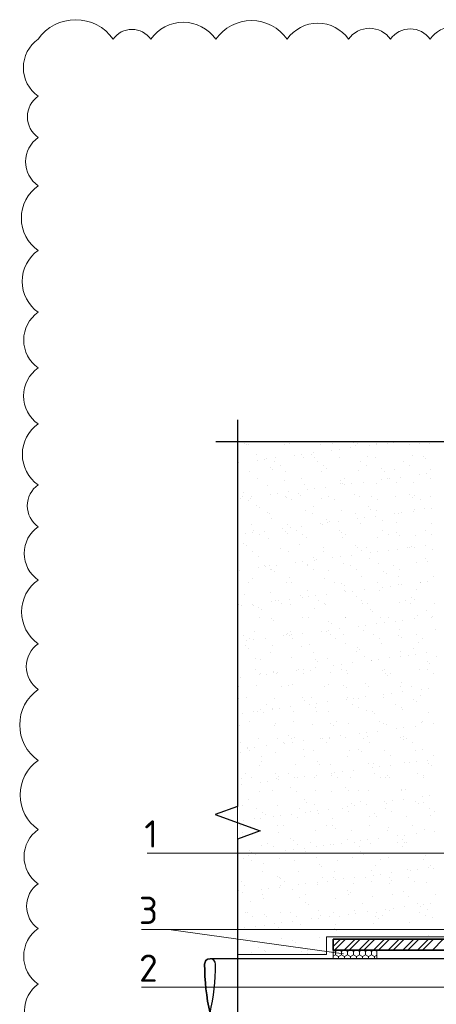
# Model space of a CAD drawing. Header units: millimetres. Extents: x 376598 to 1249954, y -318491 to -22134.
# Tile 68 of 256: x 505145 to 508968, y -152914 to -143880. Entities that reach past the tile are written whole.
import ezdxf

# ---------------------------------------------------------------- set-up
doc = ezdxf.new("R2010")
doc.units = ezdxf.units.MM
doc.layers.add('TN-АННОТАЦИИ', color=7, linetype='Continuous', lineweight=20, true_color=0x000000)
doc.layers.add('Штрих Пена Монтажная', color=7, linetype='Continuous', lineweight=15, true_color=0xff7c1c)
doc.layers.add('TN-МЕТАЛЛ КОНСТРУКЦИИ', color=162, linetype='Continuous', lineweight=35)
doc.layers.add('РАЗМЕРЫ', color=1, linetype='Continuous', lineweight=9)
doc.styles.add('TN-Текст', font='isocpeur.ttf')

msp = doc.modelspace()

# ---------------------------------------------------------------- linework, layer by layer
at = {"lineweight": 15}
for p, q in [((511916.2, -147751.9), (507145.1, -147751.9)), ((507145.1, -147751.9), (507145.1, -158240.6)), ((507961.9, -152456.3), (507961.9, -152296.3)), ((507961.9, -152296.3), (509758.3, -152296.3)), ((507145.1, -153536.3), (507145.1, -152456.3)), ((507145.1, -152456.3), (507961.9, -152456.3))]:
    msp.add_line(p, q, dxfattribs=at)
at = {"linetype": 'Continuous', "lineweight": 9, "transparency": 33554687}
for p, q in [((507205.9, -147768.2), (507205.9, -147768.2)), ((507229.1, -147774), (507229.1, -147774)), ((507246.1, -147782.4), (507246.1, -147782.4)), ((507578.5, -147778.2), (507578.5, -147778.2)), ((507624.6, -147773.3), (507624.6, -147773.3)), ((507698.2, -147758), (507698.2, -147758)), ((507903.4, -147779.7), (507903.4, -147779.7)), ((508020.1, -147772.5), (508020.1, -147772.5)), ((508206.4, -147762.3), (508206.4, -147762.3)), ((508229.8, -147783.8), (508229.8, -147783.8)), ((508246.4, -147767.4), (508246.4, -147767.4)), ((508351.6, -147787.2), (508351.6, -147787.2)), ((508415.5, -147771.8), (508415.5, -147771.8)), ((508417.7, -147778.5), (508417.7, -147778.5)), ((508521, -147764.9), (508521, -147764.9)), ((508578.8, -147763.1), (508578.8, -147763.1)), ((508722, -147773.6), (508722, -147773.6)), ((508811, -147771.1), (508811, -147771.1)), ((508903.7, -147764.7), (508903.7, -147764.7)), ((507316.4, -147869.4), (507316.4, -147869.4)), ((507667.9, -147877.2), (507667.9, -147877.2)), ((507734, -147868.5), (507734, -147868.5)), ((507824.6, -147873.8), (507824.6, -147873.8)), ((507837.3, -147854.9), (507837.3, -147854.9)), ((508009.8, -147832.2), (508009.8, -147832.2)), ((508075.9, -147823.5), (508075.9, -147823.5)), ((508179.1, -147809.9), (508179.1, -147809.9)), ((508340.3, -147885), (508340.3, -147885)), ((508750.5, -147882.2), (508750.5, -147882.2)), ((508848.5, -147889.4), (508848.5, -147889.4)), ((507153.6, -147945), (507153.6, -147945)), ((507326.1, -147922.2), (507326.1, -147922.2)), ((507392.2, -147913.5), (507392.2, -147913.5)), ((507407.2, -147909.6), (507407.2, -147909.6)), ((507480.8, -147934.3), (507480.8, -147934.3)), ((507495.4, -147900), (507495.4, -147900)), ((507534.3, -147968.5), (507534.3, -147968.5)), ((507750.2, -147897.2), (507750.2, -147897.2)), ((507848, -147895.3), (507848, -147895.3)), ((507876.3, -147933.6), (507876.3, -147933.6)), ((507929.8, -147967.7), (507929.8, -147967.7)), ((508082.7, -147893), (508082.7, -147893)), ((508271.8, -147932.9), (508271.8, -147932.9)), ((508325.3, -147967), (508325.3, -147967)), ((508407.5, -147894.6), (508407.5, -147894.6)), ((508667.3, -147932.2), (508667.3, -147932.2)), ((508720.8, -147966.3), (508720.8, -147966.3)), ((508871.9, -147910.9), (508871.9, -147910.9)), ((507254.1, -148027.1), (507254.1, -148027.1)), ((507442.8, -147985.3), (507442.8, -147985.3)), ((507466.2, -148006.7), (507466.2, -148006.7)), ((507586.5, -148022.9), (507586.5, -148022.9)), ((507911.4, -148024.4), (507911.4, -148024.4)), ((507958.5, -147996.5), (507958.5, -147996.5)), ((508254.4, -148012.1), (508254.4, -148012.1)), ((508466.7, -148000.9), (508466.7, -148000.9)), ((508490.1, -148022.3), (508490.1, -148022.3)), ((508586.8, -148007.8), (508586.8, -148007.8)), ((508810.6, -148055.6), (508810.6, -148055.6)), ((508876.7, -148046.9), (508876.7, -148046.9)), ((508911.7, -148009.4), (508911.7, -148009.4)), ((507331.6, -148092), (507331.6, -148092)), ((507415.2, -148154.3), (507415.2, -148154.3)), ((507576.7, -148108), (507576.7, -148108)), ((507727.1, -148091.3), (507727.1, -148091.3)), ((507758.2, -148141.9), (507758.2, -148141.9)), ((508084.9, -148112.3), (508084.9, -148112.3)), ((508090.7, -148137.7), (508090.7, -148137.7)), ((508108.3, -148133.8), (508108.3, -148133.8)), ((508122.6, -148090.6), (508122.6, -148090.6)), ((508126.9, -148145.6), (508126.9, -148145.6)), ((508193, -148136.9), (508193, -148136.9)), ((508296.2, -148123.3), (508296.2, -148123.3)), ((508415.5, -148139.3), (508415.5, -148139.3)), ((508468.7, -148100.6), (508468.7, -148100.6)), ((508518.1, -148089.9), (508518.1, -148089.9)), ((508534.8, -148091.9), (508534.8, -148091.9)), ((508600.6, -148123.6), (508600.6, -148123.6)), ((508638.1, -148078.3), (508638.1, -148078.3)), ((508758.5, -148126.9), (508758.5, -148126.9)), ((508913.6, -148089.1), (508913.6, -148089.1)), ((507187.8, -148253.1), (507187.8, -148253.1)), ((507194.9, -148219.4), (507194.9, -148219.4)), ((507443.1, -148235.7), (507443.1, -148235.7)), ((507509.3, -148227), (507509.3, -148227)), ((507583.3, -148252.4), (507583.3, -148252.4)), ((507612.5, -148213.4), (507612.5, -148213.4)), ((507703.1, -148223.8), (507703.1, -148223.8)), ((507726.5, -148245.3), (507726.5, -148245.3)), ((507785, -148190.6), (507785, -148190.6)), ((507851.1, -148181.9), (507851.1, -148181.9)), ((507954.4, -148168.4), (507954.4, -148168.4)), ((507978.8, -148251.6), (507978.8, -148251.6)), ((508218.8, -148235), (508218.8, -148235)), ((508374.3, -148250.9), (508374.3, -148250.9)), ((508594.8, -148252.5), (508594.8, -148252.5)), ((508727, -148239.4), (508727, -148239.4)), ((508769.8, -148250.2), (508769.8, -148250.2)), ((508919.7, -148254.1), (508919.7, -148254.1)), ((507167.4, -148272), (507167.4, -148272)), ((507241.4, -148287.2), (507241.4, -148287.2)), ((507262.1, -148271.8), (507262.1, -148271.8)), ((507270.6, -148258.4), (507270.6, -148258.4)), ((507321.3, -148335.3), (507321.3, -148335.3)), ((507594.5, -148267.6), (507594.5, -148267.6)), ((507636.9, -148286.5), (507636.9, -148286.5)), ((507919.4, -148269.1), (507919.4, -148269.1)), ((508032.4, -148285.8), (508032.4, -148285.8)), ((508262.4, -148256.8), (508262.4, -148256.8)), ((508427.9, -148285), (508427.9, -148285)), ((508750.4, -148260.8), (508750.4, -148260.8)), ((508823.4, -148284.3), (508823.4, -148284.3)), ((507344.8, -148356.7), (507344.8, -148356.7)), ((507423.2, -148399), (507423.2, -148399)), ((507434.2, -148410), (507434.2, -148410)), ((507766.2, -148386.7), (507766.2, -148386.7)), ((507829.7, -148409.3), (507829.7, -148409.3)), ((507837, -148346.5), (507837, -148346.5)), ((508098.7, -148382.4), (508098.7, -148382.4)), ((508225.2, -148408.6), (508225.2, -148408.6)), ((508345.2, -148350.9), (508345.2, -148350.9)), ((508368.6, -148372.3), (508368.6, -148372.3)), ((508423.5, -148384), (508423.5, -148384)), ((508585.8, -148414), (508585.8, -148414)), ((508620.7, -148407.9), (508620.7, -148407.9)), ((508651.9, -148405.3), (508651.9, -148405.3)), ((508755.2, -148391.7), (508755.2, -148391.7)), ((508766.5, -148371.6), (508766.5, -148371.6)), ((508860.9, -148362.1), (508860.9, -148362.1)), ((508927.7, -148369), (508927.7, -148369)), ((507270.1, -148516.5), (507270.1, -148516.5)), ((507455.2, -148458), (507455.2, -148458)), ((507602.5, -148512.3), (507602.5, -148512.3)), ((507902.1, -148504.1), (507902.1, -148504.1)), ((507927.4, -148513.8), (507927.4, -148513.8)), ((507963.4, -148462.3), (507963.4, -148462.3)), ((507968.2, -148495.4), (507968.2, -148495.4)), ((507986.8, -148483.8), (507986.8, -148483.8)), ((508071.5, -148481.8), (508071.5, -148481.8)), ((508244, -148459), (508244, -148459)), ((508270.4, -148501.5), (508270.4, -148501.5)), ((508310.1, -148450.3), (508310.1, -148450.3)), ((508413.3, -148436.8), (508413.3, -148436.8)), ((508479.1, -148473.6), (508479.1, -148473.6)), ((508602.8, -148497.2), (508602.8, -148497.2)), ((508927.7, -148498.8), (508927.7, -148498.8)), ((507218.4, -148594.1), (507218.4, -148594.1)), ((507284.5, -148585.4), (507284.5, -148585.4)), ((507290.4, -148571.1), (507290.4, -148571.1)), ((507344, -148605.2), (507344, -148605.2)), ((507387.7, -148571.8), (507387.7, -148571.8)), ((507560.2, -148549.1), (507560.2, -148549.1)), ((507581.6, -148573.8), (507581.6, -148573.8)), ((507605.1, -148595.2), (507605.1, -148595.2)), ((507626.3, -148540.4), (507626.3, -148540.4)), ((507685.9, -148570.4), (507685.9, -148570.4)), ((507729.6, -148526.8), (507729.6, -148526.8)), ((507739.5, -148604.5), (507739.5, -148604.5)), ((508081.4, -148569.7), (508081.4, -148569.7)), ((508097.3, -148585), (508097.3, -148585)), ((508135, -148603.8), (508135, -148603.8)), ((508476.9, -148568.9), (508476.9, -148568.9)), ((508530.5, -148603.1), (508530.5, -148603.1)), ((508605.5, -148589.4), (508605.5, -148589.4)), ((508628.9, -148610.8), (508628.9, -148610.8)), ((508872.4, -148568.2), (508872.4, -148568.2)), ((508926, -148602.3), (508926, -148602.3)), ((507199.9, -148685.3), (507199.9, -148685.3)), ((507431.2, -148643.7), (507431.2, -148643.7)), ((507715.5, -148696.5), (507715.5, -148696.5)), ((507774.2, -148631.4), (507774.2, -148631.4)), ((508106.7, -148627.1), (508106.7, -148627.1)), ((508223.7, -148700.8), (508223.7, -148700.8)), ((508431.5, -148628.7), (508431.5, -148628.7)), ((508774.5, -148616.3), (508774.5, -148616.3)), ((508872.3, -148705.2), (508872.3, -148705.2)), ((507223.3, -148706.7), (507223.3, -148706.7)), ((507278.1, -148761.2), (507278.1, -148761.2)), ((507536.8, -148728), (507536.8, -148728)), ((507610.5, -148757), (507610.5, -148757)), ((507932.3, -148727.3), (507932.3, -148727.3)), ((507935.4, -148758.6), (507935.4, -148758.6)), ((508188.5, -148795.2), (508188.5, -148795.2)), ((508247.1, -148722.3), (508247.1, -148722.3)), ((508278.4, -148746.2), (508278.4, -148746.2)), ((508327.8, -148726.6), (508327.8, -148726.6)), ((508361, -148772.5), (508361, -148772.5)), ((508427.2, -148763.8), (508427.2, -148763.8)), ((508530.4, -148750.2), (508530.4, -148750.2)), ((508610.8, -148742), (508610.8, -148742)), ((508702.9, -148727.4), (508702.9, -148727.4)), ((508723.3, -148725.9), (508723.3, -148725.9)), ((508739.4, -148712.1), (508739.4, -148712.1)), ((508769, -148718.7), (508769, -148718.7)), ((508935.7, -148743.5), (508935.7, -148743.5)), ((507333.8, -148807.9), (507333.8, -148807.9)), ((507504.8, -148885.2), (507504.8, -148885.2)), ((507677.3, -148862.5), (507677.3, -148862.5)), ((507743.4, -148853.8), (507743.4, -148853.8)), ((507782.2, -148876.1), (507782.2, -148876.1)), ((507841.9, -148812.3), (507841.9, -148812.3)), ((507846.7, -148840.2), (507846.7, -148840.2)), ((507865.4, -148833.8), (507865.4, -148833.8)), ((508019.2, -148817.5), (508019.2, -148817.5)), ((508085.3, -148808.8), (508085.3, -148808.8)), ((508114.7, -148871.8), (508114.7, -148871.8)), ((508357.6, -148823.5), (508357.6, -148823.5)), ((508439.5, -148873.4), (508439.5, -148873.4)), ((508782.5, -148861), (508782.5, -148861)), ((508865.8, -148827.9), (508865.8, -148827.9)), ((508889.2, -148849.4), (508889.2, -148849.4)), ((507163, -148930.2), (507163, -148930.2)), ((507335.5, -148907.5), (507335.5, -148907.5)), ((507393, -148889.1), (507393, -148889.1)), ((507401.6, -148898.8), (507401.6, -148898.8)), ((507439.2, -148888.4), (507439.2, -148888.4)), ((507446.5, -148923.2), (507446.5, -148923.2)), ((507460.2, -148923.8), (507460.2, -148923.8)), ((507483.6, -148945.2), (507483.6, -148945.2)), ((507788.5, -148888.4), (507788.5, -148888.4)), ((507842, -148922.5), (507842, -148922.5)), ((507975.8, -148935), (507975.8, -148935)), ((508184, -148887.7), (508184, -148887.7)), ((508237.5, -148921.8), (508237.5, -148921.8)), ((508484, -148939.4), (508484, -148939.4)), ((508507.4, -148960.8), (508507.4, -148960.8)), ((508579.5, -148887), (508579.5, -148887)), ((508633, -148921.1), (508633, -148921.1)), ((507243.8, -149046.8), (507243.8, -149046.8)), ((507286.1, -149005.9), (507286.1, -149005.9)), ((507594.1, -149046.5), (507594.1, -149046.5)), ((507618.5, -149001.7), (507618.5, -149001.7)), ((507639.3, -149046.1), (507639.3, -149046.1)), ((507943.4, -149003.3), (507943.4, -149003.3)), ((508034.8, -149045.4), (508034.8, -149045.4)), ((508102.3, -149050.8), (508102.3, -149050.8)), ((508286.4, -148990.9), (508286.4, -148990.9)), ((508430.3, -149044.6), (508430.3, -149044.6)), ((508617.9, -149062.1), (508617.9, -149062.1)), ((508618.8, -148986.7), (508618.8, -148986.7)), ((508647.5, -149063.6), (508647.5, -149063.6)), ((508820, -149040.9), (508820, -149040.9)), ((508825.8, -149043.9), (508825.8, -149043.9)), ((508886.1, -149032.2), (508886.1, -149032.2)), ((508943.7, -148988.2), (508943.7, -148988.2)), ((507447.2, -149133.1), (507447.2, -149133.1)), ((507790.2, -149120.8), (507790.2, -149120.8)), ((507963.8, -149153.6), (507963.8, -149153.6)), ((508122.7, -149116.5), (508122.7, -149116.5)), ((508125.7, -149072.3), (508125.7, -149072.3)), ((508136.3, -149130.9), (508136.3, -149130.9)), ((508202.4, -149122.2), (508202.4, -149122.2)), ((508305.6, -149108.6), (508305.6, -149108.6)), ((508447.5, -149118.1), (508447.5, -149118.1)), ((508478.1, -149085.9), (508478.1, -149085.9)), ((508544.2, -149077.2), (508544.2, -149077.2)), ((508790.5, -149105.7), (508790.5, -149105.7)), ((507153.6, -149242), (507153.6, -149242)), ((507212.3, -149157.9), (507212.3, -149157.9)), ((507280.1, -149243.6), (507280.1, -149243.6)), ((507452.6, -149220.9), (507452.6, -149220.9)), ((507495.5, -149207.1), (507495.5, -149207.1)), ((507518.7, -149212.2), (507518.7, -149212.2)), ((507549.1, -149241.3), (507549.1, -149241.3)), ((507621.9, -149198.6), (507621.9, -149198.6)), ((507626.5, -149246.4), (507626.5, -149246.4)), ((507720.5, -149162.3), (507720.5, -149162.3)), ((507743.9, -149183.8), (507743.9, -149183.8)), ((507794.4, -149175.9), (507794.4, -149175.9)), ((507860.5, -149167.2), (507860.5, -149167.2)), ((507891, -149206.4), (507891, -149206.4)), ((507944.6, -149240.5), (507944.6, -149240.5)), ((507951.4, -149248), (507951.4, -149248)), ((508236.1, -149173.5), (508236.1, -149173.5)), ((508286.5, -149205.7), (508286.5, -149205.7)), ((508294.4, -149235.6), (508294.4, -149235.6)), ((508340.1, -149239.8), (508340.1, -149239.8)), ((508626.8, -149231.4), (508626.8, -149231.4)), ((508682, -149205), (508682, -149205)), ((508735.6, -149239.1), (508735.6, -149239.1)), ((508744.3, -149177.9), (508744.3, -149177.9)), ((508767.7, -149199.3), (508767.7, -149199.3)), ((508951.7, -149232.9), (508951.7, -149232.9)), ((507176.8, -149257.2), (507176.8, -149257.2)), ((507294.1, -149250.6), (507294.1, -149250.6)), ((507338.7, -149273.8), (507338.7, -149273.8)), ((507362.1, -149295.2), (507362.1, -149295.2)), ((507854.4, -149285), (507854.4, -149285)), ((508362.6, -149289.4), (508362.6, -149289.4)), ((508386, -149310.8), (508386, -149310.8)), ((508878.2, -149300.6), (508878.2, -149300.6)), ((507346.4, -149364.8), (507346.4, -149364.8)), ((507455.2, -149377.8), (507455.2, -149377.8)), ((507472.6, -149396.5), (507472.6, -149396.5)), ((507741.9, -149364.1), (507741.9, -149364.1)), ((507798.2, -149365.5), (507798.2, -149365.5)), ((507980.8, -149400.8), (507980.8, -149400.8)), ((508004.2, -149422.3), (508004.2, -149422.3)), ((508130.7, -149361.2), (508130.7, -149361.2)), ((508137.4, -149363.4), (508137.4, -149363.4)), ((508422.7, -149422), (508422.7, -149422)), ((508455.5, -149362.8), (508455.5, -149362.8)), ((508496.5, -149412.1), (508496.5, -149412.1)), ((508532.9, -149362.7), (508532.9, -149362.7)), ((508595.2, -149399.3), (508595.2, -149399.3)), ((508661.3, -149390.6), (508661.3, -149390.6)), ((508764.6, -149377), (508764.6, -149377)), ((508798.5, -149350.4), (508798.5, -149350.4)), ((508928.4, -149361.9), (508928.4, -149361.9)), ((508937.1, -149354.3), (508937.1, -149354.3)), ((507302.1, -149495.4), (507302.1, -149495.4)), ((507599, -149512.3), (507599, -149512.3)), ((507634.5, -149491.1), (507634.5, -149491.1)), ((507739, -149512), (507739, -149512)), ((507911.5, -149489.3), (507911.5, -149489.3)), ((507959.4, -149492.7), (507959.4, -149492.7)), ((507977.6, -149480.6), (507977.6, -149480.6)), ((508080.9, -149467), (508080.9, -149467)), ((508253.4, -149444.3), (508253.4, -149444.3)), ((508302.4, -149480.3), (508302.4, -149480.3)), ((508319.5, -149435.6), (508319.5, -149435.6)), ((508634.8, -149476.1), (508634.8, -149476.1)), ((508959.7, -149477.6), (508959.7, -149477.6)), ((507202.6, -149525.9), (507202.6, -149525.9)), ((507227.8, -149579.3), (507227.8, -149579.3)), ((507256.2, -149560), (507256.2, -149560)), ((507293.9, -149570.6), (507293.9, -149570.6)), ((507397.2, -149557), (507397.2, -149557)), ((507569.7, -149534.3), (507569.7, -149534.3)), ((507598.1, -149525.2), (507598.1, -149525.2)), ((507622.4, -149533.7), (507622.4, -149533.7)), ((507635.8, -149525.6), (507635.8, -149525.6)), ((507651.7, -149559.3), (507651.7, -149559.3)), ((507993.6, -149524.4), (507993.6, -149524.4)), ((508047.2, -149558.6), (508047.2, -149558.6)), ((508114.7, -149523.5), (508114.7, -149523.5)), ((508138.7, -149605.9), (508138.7, -149605.9)), ((508389.1, -149523.7), (508389.1, -149523.7)), ((508442.7, -149557.8), (508442.7, -149557.8)), ((508463.5, -149607.5), (508463.5, -149607.5)), ((508622.9, -149527.9), (508622.9, -149527.9)), ((508646.3, -149549.3), (508646.3, -149549.3)), ((508784.6, -149523), (508784.6, -149523)), ((508806.5, -149595.1), (508806.5, -149595.1)), ((508838.2, -149557.1), (508838.2, -149557.1)), ((507217.2, -149623.8), (507217.2, -149623.8)), ((507240.6, -149645.2), (507240.6, -149645.2)), ((507449, -149682.8), (507449, -149682.8)), ((507463.2, -149622.5), (507463.2, -149622.5)), ((507732.9, -149635), (507732.9, -149635)), ((507806.2, -149610.2), (507806.2, -149610.2)), ((507844.5, -149682.1), (507844.5, -149682.1)), ((508240, -149681.4), (508240, -149681.4)), ((508241.1, -149639.4), (508241.1, -149639.4)), ((508264.5, -149660.8), (508264.5, -149660.8)), ((508635.5, -149680.7), (508635.5, -149680.7)), ((508756.8, -149650.6), (508756.8, -149650.6)), ((508881.7, -149690.4), (508881.7, -149690.4)), ((507310.1, -149740.1), (507310.1, -149740.1)), ((507351.1, -149746.4), (507351.1, -149746.4)), ((507642.5, -149735.8), (507642.5, -149735.8)), ((507859.3, -149750.8), (507859.3, -149750.8)), ((507882.7, -149772.3), (507882.7, -149772.3)), ((507967.4, -149737.4), (507967.4, -149737.4)), ((508198, -149780.4), (508198, -149780.4)), ((508310.4, -149725), (508310.4, -149725)), ((508370.5, -149757.7), (508370.5, -149757.7)), ((508375, -149762), (508375, -149762)), ((508436.6, -149749), (508436.6, -149749)), ((508539.8, -149735.4), (508539.8, -149735.4)), ((508642.8, -149720.8), (508642.8, -149720.8)), ((508712.3, -149712.7), (508712.3, -149712.7)), ((508778.4, -149704), (508778.4, -149704)), ((508883.2, -149766.4), (508883.2, -149766.4)), ((508906.6, -149787.9), (508906.6, -149787.9)), ((508967.7, -149722.3), (508967.7, -149722.3)), ((507146.3, -149865.7), (507146.3, -149865.7)), ((507305.2, -149843.9), (507305.2, -149843.9)), ((507358.7, -149878), (507358.7, -149878)), ((507471.2, -149867.3), (507471.2, -149867.3)), ((507477.5, -149862.3), (507477.5, -149862.3)), ((507514.3, -149870.4), (507514.3, -149870.4)), ((507686.8, -149847.7), (507686.8, -149847.7)), ((507700.7, -149843.2), (507700.7, -149843.2)), ((507752.9, -149839), (507752.9, -149839)), ((507754.2, -149877.3), (507754.2, -149877.3)), ((507814.2, -149854.9), (507814.2, -149854.9)), ((507856.1, -149825.4), (507856.1, -149825.4)), ((507993.2, -149873.5), (507993.2, -149873.5)), ((508028.6, -149802.7), (508028.6, -149802.7)), ((508094.7, -149794), (508094.7, -149794)), ((508096.2, -149842.5), (508096.2, -149842.5)), ((508146.7, -149850.7), (508146.7, -149850.7)), ((508149.7, -149876.6), (508149.7, -149876.6)), ((508471.5, -149852.2), (508471.5, -149852.2)), ((508491.7, -149841.7), (508491.7, -149841.7)), ((508501.4, -149877.9), (508501.4, -149877.9)), ((508545.2, -149875.9), (508545.2, -149875.9)), ((508814.5, -149839.9), (508814.5, -149839.9)), ((508887.2, -149841), (508887.2, -149841)), ((508940.7, -149875.1), (508940.7, -149875.1)), ((507172.4, -149915.4), (507172.4, -149915.4)), ((507344.9, -149892.7), (507344.9, -149892.7)), ((507411, -149884), (507411, -149884)), ((507500.9, -149883.7), (507500.9, -149883.7)), ((508318.4, -149969.7), (508318.4, -149969.7)), ((508524.8, -149899.3), (508524.8, -149899.3)), ((508650.8, -149965.5), (508650.8, -149965.5)), ((507156, -150001.6), (507156, -150001.6)), ((507318.1, -149984.8), (507318.1, -149984.8)), ((507551.5, -150000.9), (507551.5, -150000.9)), ((507611.4, -149985), (507611.4, -149985)), ((507650.5, -149980.5), (507650.5, -149980.5)), ((507947, -150000.1), (507947, -150000.1)), ((507975.4, -149982.1), (507975.4, -149982.1)), ((508119.6, -149989.3), (508119.6, -149989.3)), ((508143, -150010.8), (508143, -150010.8)), ((508342.5, -149999.4), (508342.5, -149999.4)), ((508635.3, -150000.6), (508635.3, -150000.6)), ((508656.9, -150048.8), (508656.9, -150048.8)), ((508738, -149998.7), (508738, -149998.7)), ((508829.4, -150026.1), (508829.4, -150026.1)), ((508895.5, -150017.4), (508895.5, -150017.4)), ((507154.3, -150110.4), (507154.3, -150110.4)), ((507229.6, -150096.4), (507229.6, -150096.4)), ((507479.2, -150112), (507479.2, -150112)), ((507737.8, -150100.8), (507737.8, -150100.8)), ((507761.2, -150122.3), (507761.2, -150122.3)), ((507822.2, -150099.6), (507822.2, -150099.6)), ((507973.2, -150138.8), (507973.2, -150138.8)), ((508145.7, -150116.1), (508145.7, -150116.1)), ((508154.7, -150095.4), (508154.7, -150095.4)), ((508211.8, -150107.4), (508211.8, -150107.4)), ((508253.5, -150112), (508253.5, -150112)), ((508315.1, -150093.8), (508315.1, -150093.8)), ((508479.5, -150096.9), (508479.5, -150096.9)), ((508487.6, -150071.1), (508487.6, -150071.1)), ((508553.7, -150062.4), (508553.7, -150062.4)), ((508761.7, -150116.4), (508761.7, -150116.4)), ((508785.1, -150137.8), (508785.1, -150137.8)), ((508822.5, -150084.6), (508822.5, -150084.6)), ((507289.5, -150228.8), (507289.5, -150228.8)), ((507326.1, -150229.5), (507326.1, -150229.5)), ((507356, -150212.3), (507356, -150212.3)), ((507379.5, -150233.7), (507379.5, -150233.7)), ((507407.8, -150161.9), (507407.8, -150161.9)), ((507461.3, -150196), (507461.3, -150196)), ((507462, -150206.1), (507462, -150206.1)), ((507528.1, -150197.4), (507528.1, -150197.4)), ((507631.4, -150183.8), (507631.4, -150183.8)), ((507658.5, -150225.2), (507658.5, -150225.2)), ((507803.3, -150161.2), (507803.3, -150161.2)), ((507803.9, -150161.1), (507803.9, -150161.1)), ((507856.8, -150195.3), (507856.8, -150195.3)), ((507870, -150152.4), (507870, -150152.4)), ((507871.7, -150223.5), (507871.7, -150223.5)), ((507983.4, -150226.8), (507983.4, -150226.8)), ((508198.8, -150160.5), (508198.8, -150160.5)), ((508252.3, -150194.6), (508252.3, -150194.6)), ((508326.4, -150214.4), (508326.4, -150214.4)), ((508379.9, -150227.9), (508379.9, -150227.9)), ((508594.2, -150159.8), (508594.2, -150159.8)), ((508647.8, -150193.9), (508647.8, -150193.9)), ((508658.8, -150210.2), (508658.8, -150210.2)), ((508895.6, -150239.1), (508895.6, -150239.1)), ((507186.2, -150242.4), (507186.2, -150242.4)), ((507258.6, -150319.6), (507258.6, -150319.6)), ((507654.1, -150318.9), (507654.1, -150318.9)), ((508049.6, -150318.2), (508049.6, -150318.2)), ((508403.3, -150249.3), (508403.3, -150249.3)), ((508445.1, -150317.4), (508445.1, -150317.4)), ((508830.5, -150329.3), (508830.5, -150329.3)), ((508840.6, -150316.7), (508840.6, -150316.7)), ((507162.3, -150355.1), (507162.3, -150355.1)), ((507487.2, -150356.7), (507487.2, -150356.7)), ((507489.9, -150335), (507489.9, -150335)), ((507830.2, -150344.3), (507830.2, -150344.3)), ((507998.1, -150339.3), (507998.1, -150339.3)), ((508021.5, -150360.8), (508021.5, -150360.8)), ((508162.7, -150340.1), (508162.7, -150340.1)), ((508328.9, -150420.8), (508328.9, -150420.8)), ((508432.2, -150407.2), (508432.2, -150407.2)), ((508487.5, -150341.6), (508487.5, -150341.6)), ((508513.8, -150350.6), (508513.8, -150350.6)), ((508604.7, -150384.5), (508604.7, -150384.5)), ((508670.8, -150375.8), (508670.8, -150375.8)), ((508774, -150362.2), (508774, -150362.2)), ((508946.5, -150339.5), (508946.5, -150339.5)), ((507334.1, -150474.2), (507334.1, -150474.2)), ((507510.3, -150479.9), (507510.3, -150479.9)), ((507616.4, -150450.8), (507616.4, -150450.8)), ((507639.8, -150472.2), (507639.8, -150472.2)), ((507645.2, -150510.8), (507645.2, -150510.8)), ((507666.5, -150469.9), (507666.5, -150469.9)), ((507748.4, -150497.2), (507748.4, -150497.2)), ((507905.8, -150479.2), (507905.8, -150479.2)), ((507920.9, -150474.5), (507920.9, -150474.5)), ((507987.1, -150465.8), (507987.1, -150465.8)), ((507991.4, -150471.5), (507991.4, -150471.5)), ((508090.3, -150452.2), (508090.3, -150452.2)), ((508132, -150462), (508132, -150462)), ((508262.8, -150429.5), (508262.8, -150429.5)), ((508301.3, -150478.5), (508301.3, -150478.5)), ((508334.4, -150459.1), (508334.4, -150459.1)), ((508354.9, -150512.6), (508354.9, -150512.6)), ((508640.2, -150466.4), (508640.2, -150466.4)), ((508663.6, -150487.8), (508663.6, -150487.8)), ((508666.8, -150454.9), (508666.8, -150454.9)), ((508696.8, -150477.8), (508696.8, -150477.8)), ((508750.4, -150511.9), (508750.4, -150511.9)), ((507168.4, -150514.8), (507168.4, -150514.8)), ((507170.3, -150599.8), (507170.3, -150599.8)), ((507234.6, -150562.3), (507234.6, -150562.3)), ((507237.2, -150564.5), (507237.2, -150564.5)), ((507258, -150583.7), (507258, -150583.7)), ((507303.3, -150555.8), (507303.3, -150555.8)), ((507406.6, -150542.2), (507406.6, -150542.2)), ((507495.2, -150601.4), (507495.2, -150601.4)), ((507563.9, -150514.1), (507563.9, -150514.1)), ((507579.1, -150519.5), (507579.1, -150519.5)), ((507750.2, -150573.5), (507750.2, -150573.5)), ((507838.2, -150589), (507838.2, -150589)), ((507959.4, -150513.3), (507959.4, -150513.3)), ((508170.7, -150584.8), (508170.7, -150584.8)), ((508258.4, -150577.9), (508258.4, -150577.9)), ((508281.8, -150599.3), (508281.8, -150599.3)), ((508495.5, -150586.3), (508495.5, -150586.3)), ((508774.1, -150589.1), (508774.1, -150589.1)), ((508838.5, -150574), (508838.5, -150574)), ((507361.2, -150637.6), (507361.2, -150637.6)), ((507368.5, -150685), (507368.5, -150685)), ((507756.7, -150636.9), (507756.7, -150636.9)), ((507876.7, -150689.3), (507876.7, -150689.3)), ((508152.2, -150636.2), (508152.2, -150636.2)), ((508547.7, -150635.5), (508547.7, -150635.5)), ((508787.9, -150689.2), (508787.9, -150689.2)), ((508891.1, -150675.6), (508891.1, -150675.6)), ((508943.2, -150634.7), (508943.2, -150634.7)), ((507342.1, -150718.9), (507342.1, -150718.9)), ((507674.5, -150714.6), (507674.5, -150714.6)), ((507900.1, -150710.8), (507900.1, -150710.8)), ((507999.4, -150716.2), (507999.4, -150716.2)), ((508104.1, -150779.2), (508104.1, -150779.2)), ((508207.4, -150765.6), (508207.4, -150765.6)), ((508342.4, -150703.8), (508342.4, -150703.8)), ((508379.9, -150742.9), (508379.9, -150742.9)), ((508392.3, -150700.5), (508392.3, -150700.5)), ((508446, -150734.2), (508446, -150734.2)), ((508549.2, -150720.6), (508549.2, -150720.6)), ((508674.8, -150699.6), (508674.8, -150699.6)), ((508721.8, -150697.9), (508721.8, -150697.9)), ((508900.5, -150704.9), (508900.5, -150704.9)), ((508923.9, -150726.4), (508923.9, -150726.4)), ((507178.3, -150844.5), (507178.3, -150844.5)), ((507217.4, -150798.7), (507217.4, -150798.7)), ((507271, -150832.8), (507271, -150832.8)), ((507420.4, -150869.2), (507420.4, -150869.2)), ((507494.9, -150800.8), (507494.9, -150800.8)), ((507503.2, -150846.1), (507503.2, -150846.1)), ((507518.3, -150822.2), (507518.3, -150822.2)), ((507523.7, -150855.6), (507523.7, -150855.6)), ((507612.9, -150798), (507612.9, -150798)), ((507666.5, -150832.1), (507666.5, -150832.1)), ((507696.2, -150832.9), (507696.2, -150832.9)), ((507762.3, -150824.2), (507762.3, -150824.2)), ((507846.2, -150833.7), (507846.2, -150833.7)), ((507865.5, -150810.6), (507865.5, -150810.6)), ((508008.4, -150797.2), (508008.4, -150797.2)), ((508010.6, -150812), (508010.6, -150812)), ((508038, -150787.9), (508038, -150787.9)), ((508061.9, -150831.4), (508061.9, -150831.4)), ((508178.7, -150829.5), (508178.7, -150829.5)), ((508403.9, -150796.5), (508403.9, -150796.5)), ((508457.4, -150830.6), (508457.4, -150830.6)), ((508503.5, -150831), (508503.5, -150831)), ((508518.7, -150816.4), (508518.7, -150816.4)), ((508542.1, -150837.8), (508542.1, -150837.8)), ((508799.4, -150795.8), (508799.4, -150795.8)), ((508846.5, -150818.7), (508846.5, -150818.7)), ((508852.9, -150829.9), (508852.9, -150829.9)), ((507181.8, -150900.6), (507181.8, -150900.6)), ((507350.1, -150963.6), (507350.1, -150963.6)), ((507354.3, -150877.9), (507354.3, -150877.9)), ((507463.8, -150955.6), (507463.8, -150955.6)), ((507628.8, -150923.5), (507628.8, -150923.5)), ((507682.5, -150959.4), (507682.5, -150959.4)), ((507859.3, -150954.9), (507859.3, -150954.9)), ((508007.4, -150960.9), (508007.4, -150960.9)), ((508137, -150927.8), (508137, -150927.8)), ((508160.4, -150949.3), (508160.4, -150949.3)), ((508254.7, -150954.2), (508254.7, -150954.2)), ((508350.4, -150948.6), (508350.4, -150948.6)), ((508650.2, -150953.5), (508650.2, -150953.5)), ((508652.6, -150939.1), (508652.6, -150939.1)), ((508682.8, -150944.3), (508682.8, -150944.3)), ((507247, -151034.9), (507247, -151034.9)), ((507755.2, -151039.3), (507755.2, -151039.3)), ((508270.9, -151050.5), (508270.9, -151050.5)), ((508563.1, -151047.6), (508563.1, -151047.6)), ((508666.3, -151034), (508666.3, -151034)), ((508838.8, -151011.3), (508838.8, -151011.3)), ((508904.9, -151002.6), (508904.9, -151002.6)), ((507186.3, -151089.2), (507186.3, -151089.2)), ((507320, -151116.7), (507320, -151116.7)), ((507511.2, -151090.8), (507511.2, -151090.8)), ((507715.5, -151116), (507715.5, -151116)), ((507778.6, -151060.8), (507778.6, -151060.8)), ((507854.2, -151078.4), (507854.2, -151078.4)), ((507879.4, -151137.6), (507879.4, -151137.6)), ((507982.6, -151124), (507982.6, -151124)), ((508111, -151115.3), (508111, -151115.3)), ((508155.1, -151101.3), (508155.1, -151101.3)), ((508186.7, -151074.2), (508186.7, -151074.2)), ((508221.2, -151092.6), (508221.2, -151092.6)), ((508324.5, -151079), (508324.5, -151079)), ((508497, -151056.3), (508497, -151056.3)), ((508506.5, -151114.6), (508506.5, -151114.6)), ((508511.5, -151075.7), (508511.5, -151075.7)), ((508779, -151054.9), (508779, -151054.9)), ((508802.4, -151076.3), (508802.4, -151076.3)), ((508854.5, -151063.4), (508854.5, -151063.4)), ((508902, -151113.8), (508902, -151113.8)), ((507195.7, -151227.6), (507195.7, -151227.6)), ((507298.9, -151214), (507298.9, -151214)), ((507358.1, -151208.3), (507358.1, -151208.3)), ((507373.4, -151150.8), (507373.4, -151150.8)), ((507373.5, -151150.8), (507373.5, -151150.8)), ((507396.8, -151172.2), (507396.8, -151172.2)), ((507471.4, -151191.3), (507471.4, -151191.3)), ((507537.5, -151182.6), (507537.5, -151182.6)), ((507640.8, -151169), (507640.8, -151169)), ((507690.5, -151204.1), (507690.5, -151204.1)), ((507769, -151150.1), (507769, -151150.1)), ((507813.3, -151146.3), (507813.3, -151146.3)), ((507889.1, -151162), (507889.1, -151162)), ((508015.4, -151205.6), (508015.4, -151205.6)), ((508164.5, -151149.4), (508164.5, -151149.4)), ((508358.4, -151193.3), (508358.4, -151193.3)), ((508397.3, -151166.4), (508397.3, -151166.4)), ((508420.7, -151187.8), (508420.7, -151187.8)), ((508560, -151148.7), (508560, -151148.7)), ((508690.8, -151189), (508690.8, -151189)), ((508912.9, -151177.6), (508912.9, -151177.6)), ((508955.5, -151148), (508955.5, -151148)), ((507170.8, -151274.4), (507170.8, -151274.4)), ((507507.3, -151273.5), (507507.3, -151273.5)), ((507566.3, -151273.7), (507566.3, -151273.7)), ((507862.2, -151323.1), (507862.2, -151323.1)), ((507961.8, -151272.9), (507961.8, -151272.9)), ((508015.5, -151277.8), (508015.5, -151277.8)), ((508038.9, -151299.3), (508038.9, -151299.3)), ((508194.7, -151318.9), (508194.7, -151318.9)), ((508357.3, -151272.2), (508357.3, -151272.2)), ((508519.5, -151320.5), (508519.5, -151320.5)), ((508531.2, -151289.1), (508531.2, -151289.1)), ((508752.8, -151271.5), (508752.8, -151271.5)), ((508862.5, -151308.1), (508862.5, -151308.1)), ((508955.9, -151324.7), (508955.9, -151324.7)), ((507194.3, -151333.9), (507194.3, -151333.9)), ((507519.2, -151335.5), (507519.2, -151335.5)), ((507633.7, -151389.3), (507633.7, -151389.3)), ((507657.1, -151410.7), (507657.1, -151410.7)), ((508149.4, -151400.5), (508149.4, -151400.5)), ((508272.2, -151414.7), (508272.2, -151414.7)), ((508338.3, -151406), (508338.3, -151406)), ((508441.6, -151392.4), (508441.6, -151392.4)), ((508614.1, -151369.7), (508614.1, -151369.7)), ((508657.6, -151404.9), (508657.6, -151404.9)), ((508680.2, -151361), (508680.2, -151361)), ((508783.4, -151347.4), (508783.4, -151347.4)), ((507251.9, -151500.8), (507251.9, -151500.8)), ((507366.1, -151453), (507366.1, -151453)), ((507422.5, -151434.7), (507422.5, -151434.7)), ((507476.1, -151468.8), (507476.1, -151468.8)), ((507588.5, -151504.7), (507588.5, -151504.7)), ((507654.6, -151496), (507654.6, -151496)), ((507698.5, -151448.8), (507698.5, -151448.8)), ((507757.9, -151482.4), (507757.9, -151482.4)), ((507818, -151434), (507818, -151434)), ((507871.6, -151468.1), (507871.6, -151468.1)), ((507930.4, -151459.7), (507930.4, -151459.7)), ((507996.5, -151451), (507996.5, -151451)), ((508023.4, -151450.3), (508023.4, -151450.3)), ((508099.7, -151437.4), (508099.7, -151437.4)), ((508213.5, -151433.3), (508213.5, -151433.3)), ((508267.1, -151467.4), (508267.1, -151467.4)), ((508366.4, -151438), (508366.4, -151438)), ((508609, -151432.6), (508609, -151432.6)), ((508662.6, -151466.7), (508662.6, -151466.7)), ((508681, -151426.3), (508681, -151426.3)), ((508698.8, -151433.7), (508698.8, -151433.7)), ((507202.3, -151578.6), (507202.3, -151578.6)), ((507246.7, -151549.7), (507246.7, -151549.7)), ((507273.4, -151592.4), (507273.4, -151592.4)), ((507275.3, -151522.2), (507275.3, -151522.2)), ((507312.8, -151541), (507312.8, -151541)), ((507416, -151527.4), (507416, -151527.4)), ((507527.2, -151580.2), (507527.2, -151580.2)), ((507668.9, -151591.7), (507668.9, -151591.7)), ((507767.6, -151512), (507767.6, -151512)), ((507870.2, -151567.8), (507870.2, -151567.8)), ((508064.4, -151591), (508064.4, -151591)), ((508202.7, -151563.6), (508202.7, -151563.6)), ((508275.8, -151516.4), (508275.8, -151516.4)), ((508299.2, -151537.8), (508299.2, -151537.8)), ((508459.9, -151590.2), (508459.9, -151590.2)), ((508527.5, -151565.2), (508527.5, -151565.2)), ((508791.5, -151527.6), (508791.5, -151527.6)), ((508855.4, -151589.5), (508855.4, -151589.5)), ((508870.5, -151552.8), (508870.5, -151552.8)), ((507385.8, -151623.5), (507385.8, -151623.5)), ((507894, -151627.8), (507894, -151627.8)), ((507917.4, -151649.3), (507917.4, -151649.3)), ((508374.4, -151682.7), (508374.4, -151682.7)), ((508409.7, -151639), (508409.7, -151639)), ((508706.8, -151678.4), (508706.8, -151678.4)), ((508731.2, -151683.1), (508731.2, -151683.1)), ((508797.3, -151674.4), (508797.3, -151674.4)), ((508900.5, -151660.8), (508900.5, -151660.8)), ((508917.9, -151643.4), (508917.9, -151643.4)), ((508941.3, -151664.9), (508941.3, -151664.9)), ((507374.1, -151697.7), (507374.1, -151697.7)), ((507512.2, -151739.3), (507512.2, -151739.3)), ((507525.1, -151752.7), (507525.1, -151752.7)), ((507535.6, -151760.7), (507535.6, -151760.7)), ((507706.5, -151693.5), (507706.5, -151693.5)), ((507920.6, -151752), (507920.6, -151752)), ((508027.9, -151750.5), (508027.9, -151750.5)), ((508031.4, -151695), (508031.4, -151695)), ((508047.5, -151773.1), (508047.5, -151773.1)), ((508113.6, -151764.4), (508113.6, -151764.4)), ((508216.8, -151750.8), (508216.8, -151750.8)), ((508316.1, -151751.3), (508316.1, -151751.3)), ((508389.3, -151728.1), (508389.3, -151728.1)), ((508455.4, -151719.4), (508455.4, -151719.4)), ((508536.1, -151754.9), (508536.1, -151754.9)), ((508558.7, -151705.8), (508558.7, -151705.8)), ((508559.5, -151776.3), (508559.5, -151776.3)), ((508711.6, -151750.6), (508711.6, -151750.6)), ((507183.2, -151787.6), (507183.2, -151787.6)), ((507210.3, -151823.3), (507210.3, -151823.3)), ((507363.8, -151863.1), (507363.8, -151863.1)), ((507429.9, -151854.4), (507429.9, -151854.4)), ((507533.1, -151840.9), (507533.1, -151840.9)), ((507535.2, -151824.9), (507535.2, -151824.9)), ((507578.7, -151786.9), (507578.7, -151786.9)), ((507646.1, -151862), (507646.1, -151862)), ((507705.6, -151818.1), (507705.6, -151818.1)), ((507771.7, -151809.4), (507771.7, -151809.4)), ((507875, -151795.8), (507875, -151795.8)), ((507878.2, -151812.5), (507878.2, -151812.5)), ((507974.2, -151786.1), (507974.2, -151786.1)), ((508154.3, -151866.3), (508154.3, -151866.3)), ((508210.7, -151808.3), (508210.7, -151808.3)), ((508369.7, -151785.4), (508369.7, -151785.4)), ((508535.5, -151809.9), (508535.5, -151809.9)), ((508765.1, -151784.7), (508765.1, -151784.7)), ((508878.5, -151797.5), (508878.5, -151797.5)), ((507153.9, -151872.2), (507153.9, -151872.2)), ((507191.3, -151885.9), (507191.3, -151885.9)), ((507376, -151910.4), (507376, -151910.4)), ((507382.1, -151942.4), (507382.1, -151942.4)), ((507714.5, -151938.2), (507714.5, -151938.2)), ((507771.5, -151909.7), (507771.5, -151909.7)), ((508039.4, -151939.7), (508039.4, -151939.7)), ((508167, -151909), (508167, -151909)), ((508177.7, -151887.8), (508177.7, -151887.8)), ((508382.4, -151927.4), (508382.4, -151927.4)), ((508562.5, -151908.3), (508562.5, -151908.3)), ((508670, -151877.6), (508670, -151877.6)), ((508714.8, -151923.1), (508714.8, -151923.1)), ((508957.9, -151907.5), (508957.9, -151907.5)), ((507264.3, -151973.4), (507264.3, -151973.4)), ((507772.5, -151977.8), (507772.5, -151977.8)), ((507795.9, -151999.3), (507795.9, -151999.3)), ((508288.2, -151989), (508288.2, -151989)), ((508506.4, -152041.5), (508506.4, -152041.5)), ((508572.5, -152032.8), (508572.5, -152032.8)), ((508675.8, -152019.2), (508675.8, -152019.2)), ((508796.4, -151993.4), (508796.4, -151993.4)), ((508819.8, -152014.9), (508819.8, -152014.9)), ((508848.3, -151996.5), (508848.3, -151996.5)), ((508886.5, -152042.2), (508886.5, -152042.2)), ((508914.4, -151987.8), (508914.4, -151987.8)), ((507218.3, -152068.1), (507218.3, -152068.1)), ((507232.2, -152071.5), (507232.2, -152071.5)), ((507285.7, -152105.6), (507285.7, -152105.6)), ((507390.8, -152089.3), (507390.8, -152089.3)), ((507414.2, -152110.7), (507414.2, -152110.7)), ((507543.2, -152069.6), (507543.2, -152069.6)), ((507627.7, -152070.8), (507627.7, -152070.8)), ((507681.2, -152104.9), (507681.2, -152104.9)), ((507822.7, -152131.5), (507822.7, -152131.5)), ((507886.2, -152057.3), (507886.2, -152057.3)), ((507888.8, -152122.8), (507888.8, -152122.8)), ((507906.4, -152100.5), (507906.4, -152100.5)), ((507992.1, -152109.3), (507992.1, -152109.3)), ((508023.2, -152070.1), (508023.2, -152070.1)), ((508076.7, -152104.2), (508076.7, -152104.2)), ((508164.6, -152086.5), (508164.6, -152086.5)), ((508218.7, -152053), (508218.7, -152053)), ((508230.7, -152077.8), (508230.7, -152077.8)), ((508333.9, -152064.2), (508333.9, -152064.2)), ((508414.6, -152104.9), (508414.6, -152104.9)), ((508418.7, -152069.3), (508418.7, -152069.3)), ((508438, -152126.3), (508438, -152126.3)), ((508472.2, -152103.5), (508472.2, -152103.5)), ((508543.5, -152054.6), (508543.5, -152054.6)), ((508814.2, -152068.6), (508814.2, -152068.6)), ((508867.7, -152102.7), (508867.7, -152102.7)), ((508930.3, -152116.1), (508930.3, -152116.1)), ((507205.1, -152212.9), (507205.1, -152212.9)), ((507308.3, -152199.3), (507308.3, -152199.3)), ((507390.1, -152187.1), (507390.1, -152187.1)), ((507478.5, -152228.4), (507478.5, -152228.4)), ((507480.8, -152176.6), (507480.8, -152176.6)), ((507524.7, -152212), (507524.7, -152212)), ((507547, -152167.9), (507547, -152167.9)), ((507650.2, -152154.3), (507650.2, -152154.3)), ((507722.5, -152182.9), (507722.5, -152182.9)), ((507874, -152227.7), (507874, -152227.7)), ((508032.8, -152216.3), (508032.8, -152216.3)), ((508047.4, -152184.4), (508047.4, -152184.4)), ((508269.5, -152227), (508269.5, -152227)), ((508390.4, -152172.1), (508390.4, -152172.1)), ((508548.5, -152227.6), (508548.5, -152227.6)), ((508665, -152226.3), (508665, -152226.3)), ((508722.8, -152167.8), (508722.8, -152167.8)), ((507226.3, -152312.8), (507226.3, -152312.8)), ((507551.2, -152314.3), (507551.2, -152314.3)), ((507894.2, -152302), (507894.2, -152302)), ((508056.2, -152237.8), (508056.2, -152237.8)), ((508894.5, -152286.9), (508894.5, -152286.9)), ((507334.7, -152389.5), (507334.7, -152389.5)), ((507651.1, -152327.8), (507651.1, -152327.8)), ((507674.5, -152349.2), (507674.5, -152349.2)), ((507730.2, -152388.8), (507730.2, -152388.8)), ((507269.3, -152439.3), (507269.3, -152439.3)), ((507388.3, -152423.6), (507388.3, -152423.6)), ((507398.1, -152431.8), (507398.1, -152431.8)), ((507730.5, -152427.6), (507730.5, -152427.6)), ((507783.8, -152422.9), (507783.8, -152422.9)), ((507785, -152450.5), (507785, -152450.5)), ((507939.8, -152445), (507939.8, -152445))]:
    msp.add_line(p, q, dxfattribs=at)
at = {"linetype": 'Continuous'}
for points in [[(507145.1, -147551.9), (507145.1, -151098.1), (507145.1, -151098.1), (506939, -151173.1), (507351.2, -151323.1), (507145.1, -151398.1), (507145.1, -151398.1), (507145.1, -154594.4), (506939, -154669.4), (507351.2, -154819.4), (507145.1, -154894.4), (507145.1, -158440.6)], [(506945.1, -147751.9), (510185.4, -147751.9), (510185.4, -147751.9), (510260.4, -147545.9), (510410.4, -147958), (510485.4, -147751.9), (510485.4, -147751.9), (513375.8, -147751.9), (513450.8, -147545.9), (513600.8, -147958), (513675.8, -147751.9), (516916.2, -147751.9)]]:
    msp.add_lwpolyline(points, dxfattribs=at)
msp.add_lwpolyline([(506892.1, -153496.3, -0.414214), (506842.1, -153446.3, -0.055385), (506892.1, -152996.3, 0.055385), (506942.1, -152546.3, 1), (506842.1, -152546.3, 0.055385), (506892.1, -152996.3, -0.055385), (506842.1, -152546.3, -0.414214), (506892.1, -152496.3)], format="xyb", dxfattribs=at)
at = {"lineweight": 30, "ltscale": 3}
msp.add_lwpolyline([(517882.4, -152496.3), (506892.1, -152496.3)], dxfattribs=at)
at = {"layer": 'TN-МЕТАЛЛ КОНСТРУКЦИИ'}
for p, q in [((516526.2, -152316.3), (508021.9, -152316.3)), ((508021.9, -152316.3), (508021.9, -152416.3)), ((508021.9, -152416.3), (516526.2, -152416.3))]:
    msp.add_line(p, q, dxfattribs=at)
at = {"layer": 'TN-МЕТАЛЛ КОНСТРУКЦИИ', "linetype": 'Continuous', "lineweight": 20, "transparency": 33554687}
for p, q in [((508021.9, -152383.5), (508089.1, -152316.3)), ((508034, -152416.3), (508134, -152316.3)), ((508123.8, -152416.3), (508223.8, -152316.3)), ((508168.7, -152416.3), (508268.7, -152316.3)), ((508258.5, -152416.3), (508358.5, -152316.3)), ((508303.4, -152416.3), (508403.4, -152316.3)), ((508393.3, -152416.3), (508493.3, -152316.3)), ((508438.2, -152416.3), (508538.2, -152316.3)), ((508528, -152416.3), (508628, -152316.3)), ((508572.9, -152416.3), (508672.9, -152316.3)), ((508662.7, -152416.3), (508762.7, -152316.3)), ((508707.6, -152416.3), (508807.6, -152316.3)), ((508797.4, -152416.3), (508897.4, -152316.3)), ((508842.3, -152416.3), (508942.3, -152316.3)), ((508932.1, -152416.3), (509032.1, -152316.3))]:
    msp.add_line(p, q, dxfattribs=at)
at = {"layer": 'Штрих Пена Монтажная'}
for p, q in [((508021.9, -152496.3), (508021.9, -152416.3)), ((508021.9, -152416.3), (508421.9, -152416.3)), ((508421.9, -152496.3), (508021.9, -152496.3)), ((508421.9, -152416.3), (508421.9, -152496.3))]:
    msp.add_line(p, q, dxfattribs=at)
at = {"layer": 'Штрих Пена Монтажная', "linetype": 'Continuous'}
for p, q in [((508042.7, -152428.8), (508021.9, -152416.7)), ((508042.7, -152460.5), (508021.9, -152472.6)), ((508064.4, -152416.3), (508042.7, -152428.8)), ((508042.7, -152460.5), (508042.7, -152428.8)), ((508070.2, -152476.4), (508042.7, -152460.5)), ((508097.7, -152460.5), (508070.2, -152476.4)), ((508070.2, -152496.3), (508070.2, -152476.4)), ((508097.7, -152428.8), (508076.1, -152416.3)), ((508119.3, -152416.3), (508097.7, -152428.8)), ((508097.7, -152460.5), (508097.7, -152428.8)), ((508125.2, -152476.4), (508097.7, -152460.5)), ((508152.7, -152460.5), (508125.2, -152476.4)), ((508125.2, -152496.3), (508125.2, -152476.4)), ((508152.7, -152428.8), (508131.1, -152416.3)), ((508174.3, -152416.3), (508152.7, -152428.8)), ((508152.7, -152460.5), (508152.7, -152428.8)), ((508180.2, -152476.4), (508152.7, -152460.5)), ((508207.7, -152460.5), (508180.2, -152476.4)), ((508180.2, -152496.3), (508180.2, -152476.4)), ((508207.7, -152428.8), (508186, -152416.3)), ((508229.3, -152416.3), (508207.7, -152428.8)), ((508207.7, -152460.5), (508207.7, -152428.8)), ((508235.2, -152476.4), (508207.7, -152460.5)), ((508262.7, -152460.5), (508235.2, -152476.4)), ((508235.2, -152496.3), (508235.2, -152476.4)), ((508262.7, -152428.8), (508241, -152416.3)), ((508284.3, -152416.3), (508262.7, -152428.8)), ((508262.7, -152460.5), (508262.7, -152428.8)), ((508290.2, -152476.4), (508262.7, -152460.5)), ((508317.7, -152460.5), (508290.2, -152476.4)), ((508290.2, -152496.3), (508290.2, -152476.4)), ((508317.7, -152428.8), (508296, -152416.3)), ((508339.3, -152416.3), (508317.7, -152428.8)), ((508317.7, -152460.5), (508317.7, -152428.8)), ((508345.2, -152476.4), (508317.7, -152460.5)), ((508372.7, -152460.5), (508345.2, -152476.4)), ((508345.2, -152496.3), (508345.2, -152476.4)), ((508372.7, -152428.8), (508351, -152416.3)), ((508394.3, -152416.3), (508372.7, -152428.8)), ((508372.7, -152460.5), (508372.7, -152428.8)), ((508400.2, -152476.4), (508372.7, -152460.5)), ((508421.9, -152463.9), (508400.2, -152476.4)), ((508400.2, -152496.3), (508400.2, -152476.4)), ((508421.9, -152425.4), (508406, -152416.3))]:
    msp.add_line(p, q, dxfattribs=at)

# ---------------------------------------------------------------- texts
at = {"layer": 'TN-АННОТАЦИИ', "char_height": 250, "attachment_point": 2, "style": 'TN-Текст', "bg_fill": 3, "box_fill_scale": 1.5, "bg_fill_color": 256, "bg_fill_true_color": 13158600, "bg_fill_transparency": 0}
for s, insert in [('\\A1;1', (506351.7, -151226.3)), ('\\A1;3', (506326.7, -151927.6))]:
    msp.add_mtext(s, dxfattribs=dict(at, insert=insert))

# ---------------------------------------------------------------- next in the draw order: linework, layer by layer
at = {"layer": 'TN-АННОТАЦИИ'}
for p, q in [((506314.2, -151526.3), (506389.2, -151526.3)), ((506471, -151526.3), (506389.2, -151526.3)), ((512946.2, -151526.3), (506471, -151526.3)), ((506264.2, -152227.6), (506389.2, -152227.6)), ((506471, -152227.6), (506389.2, -152227.6)), ((509955.9, -152227.6), (506471, -152227.6))]:
    msp.add_line(p, q, dxfattribs=at)
msp.add_lwpolyline([(511126.2, -152111.3), (510216, -151526.3), (506471, -151526.3)], dxfattribs=at)

# ---------------------------------------------------------------- next in the draw order: texts
at = {"layer": 'TN-АННОТАЦИИ', "insert": (506326.7, -152457.6), "char_height": 250, "attachment_point": 2, "style": 'TN-Текст', "bg_fill": 3, "box_fill_scale": 1.5, "bg_fill_color": 256, "bg_fill_true_color": 13158600, "bg_fill_transparency": 0}
msp.add_mtext('\\A1;2', dxfattribs=at)

# ---------------------------------------------------------------- next in the draw order: linework, layer by layer
at = {"layer": 'TN-АННОТАЦИИ'}
for p, q in [((506514.2, -152227.6), (508115.8, -152452.6)), ((506264.2, -152757.6), (506389.2, -152757.6)), ((506471, -152757.6), (506389.2, -152757.6))]:
    msp.add_line(p, q, dxfattribs=at)
msp.add_lwpolyline([(511126.2, -153766.3), (511126.2, -152757.6), (506471, -152757.6)], dxfattribs=at)
at = {"layer": 'РАЗМЕРЫ', "color": 240, "lineweight": 0, "true_color": 0xed1f24}
msp.add_lwpolyline([(505315.2, -153210.3, -0.520567), (505315.2, -152729.8, -0.520567), (505315.2, -152218.6, -0.520567), (505315.2, -151809.3, -0.520567), (505315.2, -151310.5, -0.520567), (505315.2, -150677, -0.520567), (505315.2, -150025.2, -0.520567), (505315.2, -149606.6, -0.520567), (505315.2, -149021.5, -0.520567), (505315.2, -148532, -0.520567), (505315.2, -148148.1, -0.520567), (505315.2, -147589.7, -0.520567), (505315.2, -147074.4, -0.520567), (505315.2, -146564.1, -0.520567), (505315.2, -145997.7, -0.520567), (505315.2, -145403.9, -0.520567), (505315.2, -144961, -0.520567), (505315.2, -144582.1, -0.520567), (505315.2, -144059, -0.520567), (506002.1, -144059, -0.520567), (506348.1, -144059, -0.520567), (506944.7, -144059, -0.520567), (507599.7, -144059, -0.520567), (508162.7, -144059, -0.520567), (508548.1, -144059, -0.520567), (508911.2, -144059, -0.520567), (509353.1, -144059, -0.520567)], format="xyb", dxfattribs=at)

doc.saveas('drawing.dxf')
